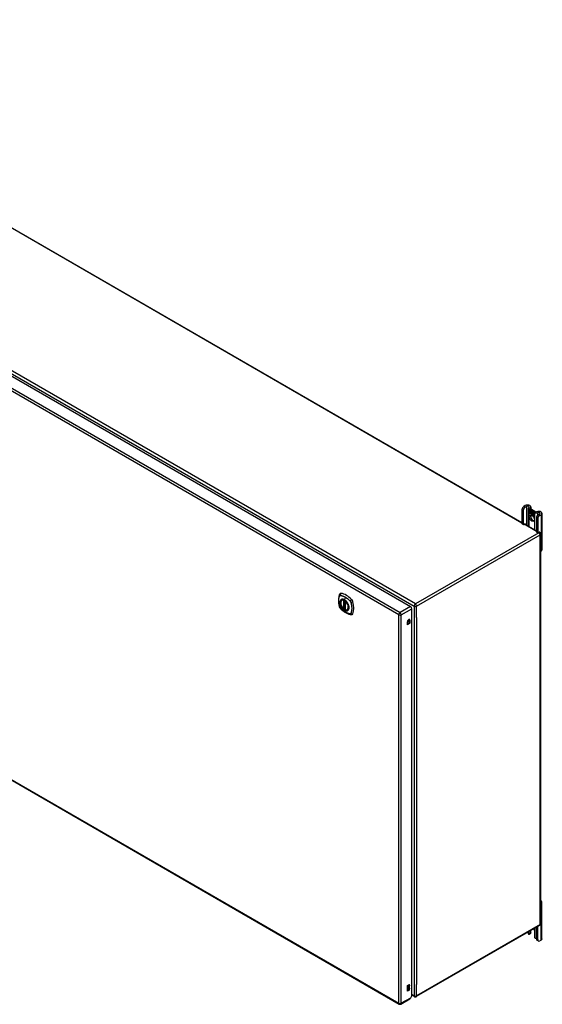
# Model space of a CAD drawing. Header units: inches. Extents: x 326.8 to 385.5, y 125.1 to 182.
# Tile 3 of 3: x 356.1 to 385.5, y 125.1 to 180.4. Entities that reach past the tile are written whole.
import ezdxf

# ---------------------------------------------------------------- set-up
doc = ezdxf.new("R2010")
doc.units = ezdxf.units.IN
doc.header["$MEASUREMENT"] = 0
doc.layers.add('Visible Edges(ANSI)', color=7, linetype='Continuous', lineweight=25)
doc.layers.add('Visible Tangent Edges(ANSI)', color=7, linetype='Continuous', lineweight=25)

msp = doc.modelspace()

# ---------------------------------------------------------------- linework, layer by layer
at = {"layer": 'Visible Edges(ANSI)'}
for p, q in [((335.455, 180.436), (384.352, 152.206)), ((327.461, 176.717), (378.093, 147.484)), ((326.821, 154.393), (377.454, 125.16)), ((384.352, 152.916), (384.352, 152.15)), ((384.426, 152.873), (384.426, 152.107)), ((384.537, 153.15), (384.462, 153.107)), ((384.536, 153.064), (384.612, 153.107)), ((384.709, 152.998), (384.709, 152)), ((384.749, 152.943), (385.061, 152.762)), ((384.752, 152.89), (384.87, 152.822)), ((384.752, 152.857), (384.752, 152.89)), ((384.752, 152.857), (384.753, 152.857)), ((384.839, 152.807), (384.752, 152.857)), ((384.752, 152.82), (384.752, 152.853)), ((384.752, 152.853), (384.839, 152.802)), ((384.752, 152.82), (384.753, 152.82)), ((384.839, 152.77), (384.752, 152.82)), ((384.752, 152.815), (384.839, 152.765)), ((384.752, 152.783), (384.752, 152.815)), ((384.752, 152.783), (384.753, 152.783)), ((384.838, 152.733), (384.752, 152.783)), ((384.753, 152.889), (384.753, 152.857)), ((384.753, 152.889), (384.753, 152.889)), ((384.87, 152.821), (384.753, 152.889)), ((384.753, 152.857), (384.839, 152.808)), ((384.753, 152.852), (384.753, 152.82)), ((384.753, 152.852), (384.753, 152.852)), ((384.839, 152.802), (384.753, 152.852)), ((384.753, 152.82), (384.839, 152.771)), ((384.753, 152.815), (384.753, 152.815)), ((384.839, 152.765), (384.753, 152.815)), ((384.753, 152.815), (384.753, 152.783)), ((384.753, 152.783), (384.839, 152.733)), ((384.816, 152.697), (384.838, 152.733)), ((384.855, 152.722), (384.816, 152.697)), ((384.818, 152.7), (384.817, 152.698)), ((384.839, 152.733), (384.818, 152.7)), ((384.818, 152.7), (384.855, 152.723)), ((384.818, 152.7), (384.82, 152.7)), ((384.82, 152.7), (384.855, 152.723)), ((384.823, 152.985), (385.136, 152.805)), ((384.838, 152.733), (384.838, 152.734)), ((384.839, 152.808), (384.839, 152.836)), ((384.839, 152.836), (384.842, 152.834)), ((384.839, 152.835), (384.839, 152.807)), ((384.839, 152.835), (384.84, 152.835)), ((384.842, 152.834), (384.839, 152.835)), ((384.839, 152.808), (384.839, 152.808)), ((384.839, 152.802), (384.839, 152.802)), ((384.839, 152.771), (384.839, 152.802)), ((384.839, 152.802), (384.839, 152.77)), ((384.839, 152.771), (384.839, 152.771)), ((384.839, 152.765), (384.839, 152.765)), ((384.839, 152.737), (384.839, 152.765)), ((384.839, 152.765), (384.839, 152.737)), ((384.839, 152.737), (384.839, 152.737)), ((384.84, 152.736), (384.839, 152.737)), ((384.839, 152.737), (384.84, 152.737)), ((384.84, 152.737), (384.853, 152.758)), ((384.853, 152.756), (384.84, 152.736)), ((384.84, 152.737), (384.841, 152.737)), ((384.841, 152.737), (384.841, 152.737)), ((384.842, 152.834), (384.873, 152.765)), ((384.842, 152.834), (384.842, 152.834)), ((384.872, 152.765), (384.842, 152.834)), ((384.853, 152.758), (384.855, 152.747)), ((384.853, 152.757), (384.853, 152.756)), ((384.853, 152.756), (384.853, 152.756)), ((384.854, 152.745), (384.853, 152.756)), ((384.873, 152.765), (384.854, 152.745)), ((384.855, 152.747), (384.872, 152.765)), ((384.855, 152.747), (384.856, 152.747)), ((384.855, 152.723), (384.857, 152.708)), ((384.855, 152.722), (384.855, 152.722)), ((384.856, 152.707), (384.855, 152.722)), ((384.873, 152.765), (384.856, 152.747)), ((384.856, 152.747), (384.856, 152.747)), ((384.884, 152.735), (384.856, 152.707)), ((384.857, 153.074), (384.857, 152.965)), ((384.857, 152.708), (384.884, 152.737)), ((384.857, 152.708), (384.858, 152.709)), ((384.857, 152.628), (384.857, 152.47)), ((384.858, 152.709), (384.884, 152.736)), ((384.858, 152.708), (384.858, 152.708)), ((384.87, 152.822), (384.886, 152.786)), ((384.87, 152.821), (384.87, 152.821)), ((384.886, 152.785), (384.87, 152.821)), ((384.872, 152.765), (384.872, 152.766)), ((384.884, 152.737), (384.89, 152.721)), ((384.884, 152.735), (384.885, 152.736)), ((384.89, 152.72), (384.884, 152.735)), ((384.886, 152.786), (384.898, 152.806)), ((384.899, 152.805), (384.886, 152.785)), ((384.886, 152.786), (384.887, 152.787)), ((384.887, 152.786), (384.887, 152.787)), ((384.89, 152.72), (384.892, 152.721)), ((384.892, 152.721), (384.892, 152.721)), ((384.892, 152.716), (384.893, 152.716)), ((384.893, 152.692), (384.925, 152.673)), ((384.893, 152.691), (384.894, 152.692)), ((384.926, 152.673), (384.893, 152.691)), ((384.894, 152.699), (384.895, 152.7)), ((384.916, 152.687), (384.894, 152.699)), ((384.895, 152.7), (384.916, 152.688)), ((384.898, 152.806), (384.957, 152.771)), ((384.898, 152.754), (384.928, 152.784)), ((384.929, 152.783), (384.898, 152.754)), ((384.898, 152.754), (384.899, 152.755)), ((384.916, 152.715), (384.898, 152.754)), ((384.898, 152.754), (384.917, 152.713)), ((384.899, 152.805), (384.899, 152.805)), ((384.957, 152.771), (384.899, 152.805)), ((384.899, 152.805), (384.899, 152.805)), ((384.899, 152.755), (384.929, 152.784)), ((384.899, 152.755), (384.899, 152.755)), ((384.899, 152.707), (384.9, 152.708)), ((384.915, 152.711), (384.915, 152.711)), ((384.916, 152.715), (384.916, 152.715)), ((384.916, 152.688), (384.917, 152.688)), ((384.917, 152.688), (384.917, 152.688)), ((384.919, 152.663), (384.92, 152.663)), ((384.919, 152.655), (384.919, 152.663)), ((384.919, 152.655), (384.92, 152.656)), ((384.92, 152.664), (384.92, 152.655)), ((384.925, 152.673), (384.926, 152.674)), ((384.925, 152.649), (384.946, 152.665)), ((384.925, 152.649), (384.926, 152.65)), ((384.939, 152.641), (384.925, 152.649)), ((384.926, 152.674), (384.926, 152.674)), ((384.947, 152.665), (384.926, 152.649)), ((384.947, 152.665), (384.926, 152.65)), ((384.926, 152.65), (384.927, 152.65)), ((384.926, 152.649), (384.939, 152.642)), ((384.928, 152.784), (384.931, 152.782)), ((384.929, 152.783), (384.929, 152.784)), ((384.931, 152.782), (384.929, 152.783)), ((384.931, 152.782), (384.931, 152.705)), ((384.931, 152.782), (384.931, 152.782)), ((384.931, 152.704), (384.931, 152.782)), ((384.931, 152.705), (384.951, 152.693)), ((384.931, 152.704), (384.931, 152.705)), ((384.951, 152.693), (384.931, 152.704)), ((384.946, 152.665), (384.934, 152.699)), ((384.934, 152.699), (384.949, 152.691)), ((384.935, 152.698), (384.947, 152.665)), ((384.935, 152.698), (384.936, 152.698)), ((384.948, 152.691), (384.935, 152.698)), ((384.939, 152.642), (384.951, 152.655)), ((384.951, 152.654), (384.939, 152.641)), ((384.939, 152.642), (384.94, 152.642)), ((384.94, 152.642), (384.951, 152.654)), ((384.94, 152.642), (384.94, 152.642)), ((384.946, 152.665), (384.947, 152.665)), ((384.948, 152.691), (384.949, 152.691)), ((384.955, 152.668), (384.948, 152.691)), ((384.949, 152.691), (384.955, 152.668)), ((384.951, 152.693), (384.957, 152.674)), ((384.951, 152.693), (384.951, 152.693)), ((384.957, 152.671), (384.951, 152.693)), ((384.951, 152.655), (384.953, 152.653)), ((384.951, 152.654), (384.952, 152.654)), ((384.953, 152.653), (384.951, 152.654)), ((384.953, 152.653), (384.96, 152.629)), ((384.953, 152.653), (384.954, 152.653)), ((384.96, 152.629), (384.953, 152.653)), ((384.955, 152.668), (384.956, 152.668)), ((384.958, 152.666), (384.955, 152.668)), ((384.955, 152.668), (384.957, 152.667)), ((384.957, 152.771), (384.957, 152.771)), ((384.957, 152.674), (384.957, 152.771)), ((384.957, 152.771), (384.957, 152.671)), ((384.957, 152.667), (384.969, 152.679)), ((384.957, 152.674), (384.957, 152.674)), ((384.957, 152.667), (384.959, 152.668)), ((384.969, 152.678), (384.958, 152.666)), ((384.959, 152.667), (384.958, 152.668)), ((384.97, 152.679), (384.959, 152.668)), ((384.96, 152.629), (384.973, 152.622)), ((384.96, 152.629), (384.96, 152.629)), ((384.974, 152.621), (384.96, 152.629)), ((384.961, 152.676), (384.961, 152.769)), ((384.961, 152.769), (384.987, 152.754)), ((384.968, 152.683), (384.961, 152.676)), ((384.961, 152.657), (384.982, 152.671)), ((384.961, 152.657), (384.963, 152.657)), ((384.973, 152.622), (384.961, 152.657)), ((384.962, 152.768), (384.962, 152.769)), ((384.962, 152.768), (384.962, 152.678)), ((384.987, 152.754), (384.962, 152.768)), ((384.962, 152.678), (384.967, 152.684)), ((384.962, 152.678), (384.963, 152.679)), ((384.962, 152.678), (384.962, 152.678)), ((384.984, 152.671), (384.962, 152.656)), ((384.962, 152.656), (384.974, 152.621)), ((384.963, 152.679), (384.968, 152.683)), ((384.963, 152.657), (384.983, 152.671)), ((384.963, 152.657), (384.963, 152.657)), ((384.967, 152.684), (384.987, 152.673)), ((384.968, 152.683), (384.968, 152.683)), ((384.987, 152.672), (384.968, 152.683)), ((384.969, 152.678), (384.97, 152.679)), ((384.969, 152.679), (384.984, 152.671)), ((384.982, 152.671), (384.969, 152.678)), ((384.973, 152.622), (384.974, 152.622)), ((384.98, 152.617), (384.989, 152.668)), ((384.98, 152.617), (384.981, 152.617)), ((384.992, 152.61), (384.98, 152.617)), ((384.989, 152.667), (384.981, 152.617)), ((384.981, 152.617), (384.991, 152.611)), ((384.982, 152.671), (384.983, 152.671)), ((384.987, 152.754), (384.987, 152.754)), ((384.987, 152.673), (384.987, 152.754)), ((384.987, 152.754), (384.987, 152.672)), ((384.987, 152.673), (384.987, 152.673)), ((384.989, 152.668), (384.999, 152.662)), ((384.989, 152.667), (384.99, 152.667)), ((384.998, 152.662), (384.989, 152.667)), ((384.991, 152.669), (384.991, 152.752)), ((384.991, 152.752), (385.017, 152.737)), ((384.991, 152.669), (384.992, 152.67)), ((385.002, 152.663), (384.991, 152.669)), ((384.991, 152.611), (384.995, 152.632)), ((384.991, 152.611), (384.992, 152.612)), ((384.992, 152.751), (384.992, 152.67)), ((384.992, 152.751), (384.992, 152.751)), ((385.017, 152.737), (384.992, 152.751)), ((384.992, 152.67), (385.002, 152.663)), ((384.995, 152.631), (384.992, 152.61)), ((384.997, 152.652), (384.998, 152.662)), ((384.997, 152.652), (384.998, 152.653)), ((385.001, 152.65), (384.997, 152.652)), ((384.998, 152.662), (384.999, 152.662)), ((384.999, 152.662), (384.998, 152.653)), ((384.998, 152.653), (385.001, 152.651)), ((385.001, 152.657), (385.002, 152.663)), ((385.002, 152.652), (385.001, 152.652)), ((385.001, 152.651), (385.002, 152.652)), ((385.002, 152.663), (385.002, 152.658)), ((385.002, 152.663), (385.002, 152.663)), ((385.002, 152.657), (385.003, 152.658)), ((385.003, 152.659), (385.003, 152.658)), ((385.003, 152.646), (385.004, 152.647)), ((385.004, 152.653), (385.005, 152.654)), ((385.01, 152.6), (385.015, 152.632)), ((385.01, 152.6), (385.011, 152.6)), ((385.022, 152.593), (385.01, 152.6)), ((385.016, 152.631), (385.011, 152.6)), ((385.011, 152.6), (385.021, 152.594)), ((385.017, 152.737), (385.017, 152.737)), ((385.017, 152.657), (385.017, 152.737)), ((385.017, 152.737), (385.017, 152.656)), ((385.017, 152.657), (385.017, 152.657)), ((385.021, 152.594), (385.025, 152.614)), ((385.025, 152.614), (385.022, 152.593)), ((385.025, 152.614), (385.025, 152.615)), ((385.028, 152.633), (385.029, 152.633)), ((385.03, 152.629), (385.032, 152.629)), ((385.032, 152.629), (385.034, 152.63)), ((385.033, 152.636), (385.034, 152.637)), ((385.04, 152.583), (385.045, 152.615)), ((385.046, 152.614), (385.04, 152.583)), ((385.051, 152.577), (385.057, 152.608)), ((385.057, 152.607), (385.051, 152.576)), ((385.347, 152.683), (385.272, 152.639)), ((385.346, 152.596), (385.421, 152.64)), ((385.476, 152.717), (385.476, 150.675)), ((384.358, 152.136), (384.432, 152.093)), ((384.448, 152.094), (384.515, 152.133)), ((384.496, 152.122), (385.161, 151.738)), ((384.537, 152.121), (384.537, 152.099)), ((385.021, 152.594), (385.022, 152.594)), ((385.04, 152.583), (385.051, 152.577)), ((385.04, 152.583), (385.04, 152.583)), ((385.051, 152.576), (385.04, 152.583)), ((385.051, 152.577), (385.052, 152.577)), ((385.161, 152.448), (385.161, 151.682)), ((385.236, 152.405), (385.236, 151.64)), ((385.168, 151.668), (385.242, 151.625)), ((385.257, 151.627), (385.325, 151.666)), ((385.306, 151.655), (385.345, 151.632)), ((385.347, 151.653), (385.347, 151.631)), ((385.394, 151.547), (385.394, 129.663)), ((385.394, 150.583), (385.421, 150.599)), ((374.233, 147.843), (374.243, 147.849)), ((374.427, 147.782), (374.427, 147.304)), ((374.359, 147.36), (374.345, 147.352)), ((374.373, 147.357), (374.371, 147.359)), ((374.427, 147.38), (374.387, 147.357)), ((374.546, 147.301), (374.556, 147.307)), ((378.163, 125.642), (378.163, 147.363)), ((377.915, 146.461), (377.915, 146.628)), ((377.915, 146.517), (378.01, 146.572)), ((378.058, 146.544), (377.915, 146.461)), ((378.01, 146.572), (378.01, 146.738)), ((378.058, 146.544), (378.01, 146.572)), ((378.058, 146.71), (378.058, 146.544)), ((385.421, 130.799), (385.394, 130.783)), ((385.476, 128.834), (385.476, 130.875)), ((385.345, 129.577), (378.414, 125.576)), ((385.161, 128.821), (385.161, 129.471)), ((385.236, 128.778), (385.236, 129.514)), ((384.709, 129.21), (384.709, 129.116)), ((384.823, 129.118), (384.749, 129.075)), ((384.761, 129.103), (384.761, 129.24)), ((384.836, 129.283), (384.836, 129.146)), ((384.857, 129.191), (384.857, 129.296)), ((385.049, 129.295), (385.049, 128.937)), ((385.268, 128.706), (385.194, 128.749)), ((385.421, 128.757), (385.346, 128.714)), ((377.919, 126.202), (377.987, 126.241)), ((377.919, 125.876), (377.919, 126.202)), ((377.939, 126.097), (377.939, 126.114)), ((377.987, 126.086), (377.939, 126.114)), ((377.987, 126.07), (377.939, 126.097)), ((377.987, 126.086), (377.987, 126.07)), ((377.919, 125.931), (377.939, 125.942)), ((377.987, 125.915), (377.919, 125.876)), ((378.163, 125.642), (378.081, 125.499)), ((378.315, 125.576), (378.163, 125.663)), ((377.553, 125.16), (378.048, 125.446))]:
    msp.add_line(p, q, dxfattribs=at)
at = {"layer": 'Visible Edges(ANSI)', "flags": 128}
for points in [[(374.137, 148.209), (374.124, 148.195), (374.113, 148.181), (374.105, 148.167), (374.099, 148.153)], [(374.099, 148.153), (374.091, 148.131), (374.085, 148.112), (374.079, 148.093), (374.075, 148.075), (374.07, 148.056), (374.066, 148.036), (374.059, 147.996), (374.053, 147.956), (374.049, 147.914), (374.047, 147.872), (374.046, 147.829), (374.047, 147.785), (374.049, 147.741), (374.053, 147.697), (374.058, 147.652), (374.065, 147.607), (374.074, 147.561), (374.084, 147.516), (374.089, 147.493), (374.092, 147.481), (374.096, 147.467)], [(374.331, 147.353), (374.317, 147.366), (374.303, 147.379), (374.29, 147.393), (374.277, 147.408), (374.265, 147.424), (374.253, 147.44), (374.242, 147.457), (374.231, 147.475), (374.221, 147.492), (374.212, 147.51), (374.203, 147.529), (374.195, 147.547), (374.188, 147.566), (374.182, 147.584), (374.177, 147.603), (374.172, 147.622), (374.169, 147.64), (374.166, 147.658), (374.165, 147.676), (374.164, 147.693), (374.165, 147.71), (374.166, 147.726), (374.168, 147.741), (374.172, 147.756), (374.176, 147.77), (374.181, 147.784), (374.187, 147.796), (374.195, 147.808), (374.203, 147.818), (374.212, 147.828), (374.222, 147.836), (374.233, 147.843)], [(374.485, 147.763), (374.504, 147.741), (374.522, 147.717), (374.538, 147.693), (374.554, 147.667), (374.568, 147.641), (374.581, 147.614), (374.593, 147.587), (374.603, 147.56)], [(374.096, 147.467), (374.1, 147.453), (374.105, 147.44), (374.111, 147.428), (374.118, 147.415), (374.125, 147.404), (374.133, 147.392), (374.142, 147.381), (374.151, 147.371)], [(374.151, 147.371), (374.161, 147.361), (374.17, 147.352), (374.188, 147.335), (374.222, 147.305), (374.257, 147.274), (374.293, 147.246), (374.329, 147.219), (374.366, 147.193), (374.403, 147.169), (374.44, 147.147), (374.478, 147.126), (374.516, 147.107), (374.554, 147.089), (374.592, 147.074), (374.63, 147.06), (374.668, 147.049), (374.706, 147.039), (374.725, 147.035), (374.736, 147.033), (374.747, 147.031)], [(374.371, 147.359), (374.369, 147.361), (374.365, 147.361), (374.362, 147.361), (374.359, 147.36)], [(374.546, 147.301), (374.534, 147.295), (374.521, 147.291), (374.508, 147.287), (374.494, 147.286), (374.48, 147.285), (374.466, 147.287), (374.451, 147.289), (374.436, 147.293)], [(374.747, 147.031), (374.762, 147.029), (374.779, 147.029), (374.796, 147.031), (374.814, 147.035)], [(384.749, 129.075), (384.748, 129.074), (384.747, 129.074), (384.745, 129.073), (384.744, 129.073), (384.743, 129.073), (384.742, 129.073), (384.741, 129.072), (384.74, 129.072), (384.739, 129.072), (384.738, 129.072), (384.736, 129.073), (384.735, 129.073), (384.734, 129.073), (384.733, 129.073), (384.732, 129.074), (384.731, 129.074), (384.73, 129.075), (384.729, 129.076), (384.728, 129.076), (384.727, 129.077), (384.726, 129.078), (384.725, 129.079), (384.724, 129.08), (384.723, 129.081)], [(384.844, 129.151), (384.844, 129.15), (384.843, 129.15), (384.843, 129.149), (384.843, 129.149), (384.842, 129.149), (384.842, 129.148), (384.842, 129.148), (384.841, 129.147), (384.841, 129.147), (384.841, 129.146), (384.84, 129.146), (384.84, 129.146), (384.84, 129.145), (384.839, 129.145), (384.839, 129.144), (384.838, 129.144), (384.838, 129.144), (384.838, 129.143), (384.837, 129.143), (384.837, 129.142), (384.837, 129.142), (384.836, 129.141), (384.836, 129.141), (384.835, 129.141)], [(385.098, 128.865), (385.096, 128.865), (385.094, 128.866), (385.092, 128.866), (385.09, 128.867), (385.089, 128.868), (385.087, 128.869), (385.085, 128.87), (385.083, 128.871), (385.082, 128.872), (385.08, 128.873), (385.079, 128.874), (385.077, 128.875), (385.075, 128.877), (385.074, 128.878), (385.072, 128.88), (385.071, 128.881), (385.07, 128.883), (385.068, 128.884), (385.067, 128.886), (385.066, 128.887), (385.065, 128.889), (385.064, 128.891), (385.062, 128.892), (385.061, 128.894)]]:
    msp.add_lwpolyline(points, dxfattribs=at)
at = {"layer": 'Visible Edges(ANSI)'}
for centre, radius, start, end in [((385.295, 151.547), 0.099, 0, 60), ((374.439, 147.782), 0.0118, 137.3656, 180), ((374.339, 147.362), 0.0118, 229.389, 300), ((374.381, 147.367), 0.0118, 232.1717, 300), ((374.439, 147.304), 0.0118, 180, 253.4446), ((385.295, 129.663), 0.099, 300, 0), ((378.364, 125.661), 0.099, 240, 300), ((377.503, 125.246), 0.099, 240, 300)]:
    msp.add_arc(centre, radius, start, end, dxfattribs=at)
for centre, major_axis, start_param, end_param in [((384.67, 153.074), (0.188, 0), 5.640144, 8.63938), ((384.462, 152.979), (-0.078, -0.135), 3.926991, 5.497787), ((384.536, 152.937), (0.078, 0.135), 0.785398, 2.356194), ((384.67, 153.074), (0.0825, 0), 5.640144, 8.63938), ((384.845, 152.998), (-0.136, 0), 5.640144, 7.068583), ((384.845, 152.998), (-0.031, 0), 5.640144, 7.068583), ((384.979, 152.487), (-0.101, 0.176), 0.374433, 2.76716), ((384.916, 152.673), (-0.0249, 0.0431), 6.268672, 7.008625), ((384.899, 152.685), (0.012, -0.0207), 3.867033, 5.35049), ((384.899, 152.685), (-0.0123, 0.0214), 0.72544, 2.208898), ((384.916, 152.673), (-0.0245, 0.0424), 6.268672, 7.008625), ((384.918, 152.674), (-0.0249, 0.0431), 0.028947, 0.295885), ((384.91, 152.684), (-0.021, 0.0364), 5.317289, 6.229324), ((384.91, 152.684), (-0.0206, 0.0357), 5.272274, 6.251395), ((384.912, 152.685), (-0.0206, 0.0357), 6.047724, 6.251395), ((384.91, 152.684), (-0.0187, 0.0323), 5.330385, 6.268672), ((384.91, 152.684), (-0.0183, 0.0317), 5.329545, 6.268672), ((384.902, 152.684), (-0.0064, 0.011), 0.453624, 1.914249), ((384.902, 152.684), (0.006, -0.0104), 3.639467, 5.055842), ((384.918, 152.674), (-0.0245, 0.0424), 6.268672, 6.283185), ((384.912, 152.685), (-0.0183, 0.0317), 6.051884, 6.268672), ((384.91, 152.689), (-0.0109, 0.0188), 5.836026, 6.985262), ((384.91, 152.689), (-0.0105, 0.0182), 5.836026, 6.946368), ((384.904, 152.723), (0.0376, -0.0651), 5.35049, 5.792995), ((384.904, 152.723), (-0.0379, 0.0657), 2.208898, 2.658734), ((384.911, 152.69), (-0.0109, 0.0188), 0.065067, 0.331662), ((384.91, 152.699), (-0.0196, 0.0339), 1.914249, 2.72139), ((384.91, 152.699), (0.0192, -0.0332), 5.055842, 5.891549), ((384.911, 152.69), (-0.0105, 0.0182), 6.079217, 6.283185), ((384.908, 152.696), (0.0072, -0.0125), 1.678399, 2.694434), ((384.908, 152.696), (-0.0068, 0.0119), 4.819991, 5.836026), ((384.909, 152.696), (0.006, -0.0103), 0.287189, 1.678399), ((384.909, 152.696), (0.0063, -0.011), 0.251695, 1.678399), ((384.914, 152.697), (0.0095, -0.0165), 1.201563, 2.270327), ((384.914, 152.697), (-0.0091, 0.0158), 4.343155, 5.413588), ((384.903, 152.697), (0.0172, -0.0299), 0.38335, 1.201563), ((384.903, 152.697), (0.0176, -0.0305), 0.369234, 1.201563), ((385.036, 152.6), (-0.0294, 0.051), 0.219898, 0.610865), ((385.036, 152.6), (-0.0291, 0.0503), 0.219898, 0.610865), ((385.017, 152.631), (-0.015, 0.026), 5.47676, 6.310847), ((385.018, 152.628), (-0.0146, 0.0253), 5.48867, 6.513784), ((385.018, 152.628), (-0.015, 0.026), 5.48867, 6.499805), ((385.011, 152.633), (-0.0083, 0.0143), 5.603031, 6.503084), ((385.011, 152.633), (-0.0079, 0.0136), 5.603031, 6.503084), ((385.037, 152.6), (-0.0294, 0.051), 0.219898, 0.291612), ((385.017, 152.631), (-0.0154, 0.0266), 5.501665, 6.243634), ((385.02, 152.629), (-0.015, 0.026), 0.047158, 0.216619), ((385.012, 152.634), (-0.0083, 0.0143), 0.085815, 0.219898), ((385.018, 152.632), (-0.015, 0.026), 6.059998, 6.283185), ((385.012, 152.634), (-0.0079, 0.0136), 6.100483, 6.283185), ((385.02, 152.629), (-0.0146, 0.0253), 6.06115, 6.283185), ((385.01, 152.64), (0.00412, -0.00714), 1.196548, 2.461438), ((385.01, 152.64), (-0.00375, 0.0065), 4.33814, 5.603031), ((385.005, 152.64), (-0.0077, 0.0133), 3.752458, 4.33814), ((385.005, 152.64), (0.0081, -0.014), 0.610865, 1.196548), ((385.019, 152.642), (-0.006, 0.0103), 4.223571, 5.48867), ((385.019, 152.642), (0.0063, -0.011), 1.081978, 2.347078), ((385.066, 152.583), (-0.0294, 0.051), 0.236534, 0.625184), ((385.066, 152.583), (-0.0291, 0.0503), 0.236639, 0.625276), ((385.003, 152.645), (-0.0176, 0.0305), 3.88819, 4.223571), ((385.003, 152.645), (0.018, -0.0312), 0.848525, 1.081978), ((385.048, 152.61), (-0.015, 0.0259), 5.492181, 6.733718), ((385.048, 152.61), (-0.0153, 0.0266), 5.492181, 6.613939), ((385.004, 152.646), (-0.0176, 0.0305), 3.959823, 3.971212), ((385.049, 152.611), (-0.0153, 0.0266), 0.046088, 0.313087), ((385.04, 152.616), (-0.0082, 0.0143), 5.604299, 6.503622), ((385.04, 152.616), (-0.0079, 0.0136), 5.604299, 6.503242), ((385.067, 152.584), (-0.0294, 0.051), 0.236534, 0.291612), ((385.042, 152.616), (-0.0083, 0.0143), 0.085815, 0.220437), ((385.049, 152.611), (-0.015, 0.0259), 6.060079, 6.283185), ((385.042, 152.616), (-0.0079, 0.0136), 6.100483, 6.283185), ((385.04, 152.623), (0.00412, -0.00714), 1.196401, 2.462706), ((385.04, 152.623), (-0.00375, 0.0065), 4.337994, 5.604299), ((385.034, 152.623), (-0.0077, 0.0133), 3.752322, 4.337994), ((385.034, 152.623), (0.0081, -0.014), 0.610998, 1.196401), ((385.048, 152.625), (-0.0062, 0.0107), 4.249437, 5.492181), ((385.048, 152.625), (0.0066, -0.0114), 1.107844, 2.350588), ((385.032, 152.628), (-0.0176, 0.0305), 3.735005, 4.249437), ((385.032, 152.628), (0.018, -0.0312), 0.593412, 1.107844), ((385.158, 152.817), (-0.136, 0), 0.785398, 2.213838), ((385.158, 152.817), (0.031, 0), 3.926991, 5.35543), ((385.272, 152.512), (-0.078, -0.135), 3.926991, 5.497787), ((385.289, 152.717), (0.187, 0), 5.497787, 8.497023), ((385.289, 152.717), (0.0825, 0), 5.497787, 8.497023), ((384.374, 152.163), (-0.0155, -0.0268), 5.497787, 6.283185), ((384.448, 152.12), (-0.0155, -0.0268), 5.497787, 7.068583), ((384.515, 152.108), (0.0155, 0.0268), 5.497787, 7.068583), ((385.346, 152.469), (0.078, 0.135), 0.785398, 2.356194), ((385.183, 151.695), (-0.0155, -0.0268), 5.497787, 6.283185), ((385.257, 151.652), (-0.0155, -0.0268), 5.497787, 7.068583), ((385.325, 151.641), (0.0155, 0.0268), 5.497787, 7.068583), ((385.289, 150.675), (0.187, 0), 5.497787, 6.283185), ((374.236, 148.063), (-0.089, 0.153), 5.825423, 6.408181), ((374.487, 147.066), (-0.64, 1.108), 5.170151, 5.825423), ((374.382, 147.568), (0.157, -0.273), 2.363977, 7.060801), ((374.738, 147.773), (0.089, -0.153), 1.113034, 2.028558), ((373.999, 147.91), (-0.64, 1.108), 3.599355, 4.254627), ((374.738, 147.194), (0.089, -0.153), 6.158189, 6.740947), ((378.093, 147.403), (-0.0495, 0.0857), 3.926991, 5.497787), ((377.987, 146.669), (0.0508, 0.0879), 5.497787, 8.63938), ((377.939, 146.697), (0.0507, 0.0879), 5.497787, 5.789668), ((385.289, 130.875), (0.187, 0), 5.497787, 7.25497), ((384.905, 129.378), (0.101, -0.176), 0.785398, 1.335218), ((384.845, 129.116), (-0.136, 0), 0, 0.457575), ((384.718, 129.129), (0.031, -0.0537), 6.282025, 7.068583), ((384.792, 129.171), (0.031, -0.0537), 0, 0.785398), ((384.67, 129.191), (0.188, 0), 5.900503, 6.283185), ((385.092, 128.912), (-0.031, 0.0537), 0.785398, 1.571956), ((385.158, 128.935), (0.136, 0), 4.254814, 4.739895), ((385.289, 128.834), (0.188, 0), 5.497787, 6.283185), ((385.272, 128.884), (-0.078, -0.135), 5.497787, 6.283185), ((385.346, 128.841), (-0.078, -0.135), 5.497787, 7.068583), ((377.939, 126.191), (0.0475, 0.0823), 3.926991, 5.752483), ((377.939, 126.02), (0.0475, 0.0823), 3.926991, 5.752483), ((377.987, 126.164), (0.0475, 0.0823), 3.926991, 7.068583), ((377.987, 125.992), (0.0475, 0.0823), 3.926991, 7.068583), ((377.999, 125.532), (0.0495, -0.0857), 0, 0.612826), ((378.011, 125.539), (-0.07, -0.121), 1.398224, 1.570796)]:
    msp.add_ellipse(centre, major_axis=major_axis, ratio=0.57735, start_param=start_param, end_param=end_param, dxfattribs=at)
for centre, major_axis in [((384.905, 152.444), (-0.102, 0.176)), ((374.378, 147.566), (-0.16, 0.277))]:
    msp.add_ellipse(centre, major_axis=major_axis, ratio=0.57735, dxfattribs=at)
at = {"layer": 'Visible Tangent Edges(ANSI)'}
for p, q in [((384.352, 152.172), (335.426, 180.42)), ((378.364, 147.626), (327.593, 176.939)), ((326.871, 176.376), (377.503, 147.143)), ((327.523, 176.818), (378.294, 147.505)), ((377.433, 147.022), (326.801, 176.255)), ((326.801, 154.438), (377.433, 125.205)), ((384.352, 152.916), (384.426, 152.873)), ((384.536, 153.064), (384.462, 153.107)), ((384.612, 153.107), (384.612, 152.056)), ((384.749, 151.977), (384.749, 152.943)), ((384.82, 152.987), (384.82, 153.009)), ((384.881, 152.696), (384.882, 152.696)), ((384.892, 152.716), (384.894, 152.717)), ((384.896, 152.666), (384.897, 152.667)), ((384.898, 152.677), (384.898, 152.677)), ((384.905, 152.708), (384.905, 152.709)), ((384.914, 152.701), (384.914, 152.701)), ((384.925, 152.696), (384.926, 152.696)), ((384.995, 152.632), (384.995, 152.632)), ((385.001, 152.646), (385.002, 152.647)), ((385.009, 152.646), (385.01, 152.647)), ((385.015, 152.64), (385.015, 152.64)), ((385.015, 152.632), (385.016, 152.632)), ((385.019, 152.652), (385.019, 152.652)), ((385.027, 152.64), (385.027, 152.64)), ((385.039, 152.629), (385.04, 152.629)), ((385.044, 152.622), (385.045, 152.623)), ((385.045, 152.615), (385.046, 152.615)), ((385.048, 152.635), (385.048, 152.635)), ((385.056, 152.623), (385.056, 152.623)), ((385.057, 152.608), (385.058, 152.608)), ((385.061, 152.762), (385.061, 151.796)), ((385.239, 152.615), (385.239, 152.755)), ((385.346, 152.596), (385.272, 152.639)), ((385.421, 152.64), (385.421, 150.599)), ((384.426, 152.107), (384.352, 152.15)), ((385.161, 151.705), (384.467, 152.106)), ((384.515, 152.133), (384.537, 152.121)), ((385.161, 152.448), (385.236, 152.405)), ((385.295, 151.628), (378.364, 147.626)), ((378.434, 147.505), (385.365, 151.506)), ((385.236, 151.64), (385.161, 151.682)), ((385.295, 151.628), (385.277, 151.638)), ((385.325, 151.666), (385.347, 151.653)), ((385.365, 129.623), (385.365, 151.506)), ((374.33, 147.835), (374.33, 147.357)), ((374.347, 147.835), (374.354, 147.839)), ((374.347, 147.357), (374.347, 147.835)), ((374.358, 147.837), (374.358, 147.364)), ((374.374, 147.365), (374.374, 147.83)), ((374.421, 148.013), (374.377, 147.857)), ((374.389, 147.362), (374.389, 147.821)), ((374.431, 147.299), (374.431, 147.777)), ((374.358, 147.364), (374.347, 147.357)), ((374.427, 147.384), (374.389, 147.362)), ((378.093, 147.484), (377.503, 147.143)), ((377.573, 147.022), (378.163, 147.363)), ((378.294, 147.505), (378.294, 125.621)), ((378.434, 146.872), (378.434, 147.505)), ((377.433, 125.205), (377.433, 147.022)), ((377.573, 125.205), (377.573, 147.022)), ((378.058, 146.71), (378.01, 146.738)), ((378.434, 146.872), (378.434, 126.254)), ((385.421, 128.757), (385.421, 130.799)), ((385.365, 129.623), (378.434, 125.621)), ((385.061, 129.414), (385.061, 128.894)), ((384.749, 129.075), (384.749, 129.233)), ((384.836, 129.146), (384.761, 129.103)), ((385.236, 128.778), (385.161, 128.821)), ((378.434, 125.621), (378.434, 126.254)), ((377.987, 125.915), (377.939, 125.942)), ((378.294, 125.621), (378.163, 125.696)), ((378.081, 125.499), (377.573, 125.205))]:
    msp.add_line(p, q, dxfattribs=at)
at = {"layer": 'Visible Tangent Edges(ANSI)', "flags": 128}
for points in [[(374.109, 147.452), (374.1, 147.486), (374.092, 147.515), (374.085, 147.545), (374.079, 147.574), (374.074, 147.604), (374.069, 147.633), (374.065, 147.662), (374.062, 147.69), (374.059, 147.719), (374.058, 147.747), (374.056, 147.774), (374.056, 147.802), (374.056, 147.828), (374.058, 147.855), (374.059, 147.88), (374.062, 147.905), (374.065, 147.93), (374.069, 147.954), (374.074, 147.978), (374.079, 148), (374.085, 148.023), (374.092, 148.044), (374.1, 148.065), (374.109, 148.087)], [(374.109, 148.087), (374.11, 148.088), (374.11, 148.089), (374.111, 148.09), (374.111, 148.09), (374.112, 148.091), (374.112, 148.092), (374.113, 148.093), (374.113, 148.094), (374.114, 148.094), (374.115, 148.095), (374.115, 148.096), (374.116, 148.096), (374.116, 148.097), (374.117, 148.098), (374.118, 148.098), (374.118, 148.099), (374.119, 148.1), (374.12, 148.1), (374.121, 148.101), (374.121, 148.101), (374.122, 148.102), (374.123, 148.102), (374.123, 148.103), (374.124, 148.103)], [(374.124, 148.103), (374.125, 148.104), (374.126, 148.104), (374.127, 148.104), (374.127, 148.105), (374.128, 148.105), (374.129, 148.105), (374.13, 148.106), (374.131, 148.106), (374.132, 148.106), (374.132, 148.107), (374.133, 148.107), (374.134, 148.107), (374.135, 148.107), (374.136, 148.107), (374.137, 148.108), (374.138, 148.108), (374.139, 148.108), (374.14, 148.108), (374.141, 148.108), (374.142, 148.108), (374.143, 148.108), (374.143, 148.108), (374.144, 148.108), (374.145, 148.108)], [(374.183, 147.863), (374.174, 147.855), (374.166, 147.846), (374.158, 147.836), (374.151, 147.825), (374.145, 147.814), (374.14, 147.801), (374.135, 147.788), (374.132, 147.774), (374.129, 147.759), (374.127, 147.744), (374.125, 147.728), (374.125, 147.711), (374.125, 147.694), (374.127, 147.676), (374.129, 147.659), (374.132, 147.64), (374.136, 147.622), (374.14, 147.603), (374.145, 147.585), (374.151, 147.566), (374.158, 147.547), (374.166, 147.528), (374.174, 147.51), (374.183, 147.492)], [(374.603, 147.56), (374.62, 147.491), (374.627, 147.426), (374.622, 147.368), (374.606, 147.318), (374.579, 147.28), (374.543, 147.255), (374.5, 147.244), (374.451, 147.249), (374.398, 147.267), (374.345, 147.3), (374.293, 147.344), (374.245, 147.399), (374.203, 147.462), (374.169, 147.529), (374.145, 147.598), (374.132, 147.665), (374.129, 147.728), (374.139, 147.784), (374.159, 147.829), (374.189, 147.863), (374.228, 147.882), (374.274, 147.887), (374.325, 147.877), (374.378, 147.853)], [(374.145, 148.108), (374.158, 148.107), (374.169, 148.106), (374.18, 148.104), (374.191, 148.102), (374.202, 148.099), (374.214, 148.097), (374.225, 148.094), (374.236, 148.091), (374.247, 148.088), (374.259, 148.084), (374.27, 148.081), (374.282, 148.077), (374.293, 148.073), (374.305, 148.068), (374.316, 148.064), (374.328, 148.059), (374.34, 148.054), (374.351, 148.049), (374.363, 148.043), (374.375, 148.038), (374.386, 148.032), (374.398, 148.026), (374.41, 148.019), (374.421, 148.013)], [(374.216, 147.882), (374.215, 147.882), (374.213, 147.881), (374.212, 147.881), (374.21, 147.88), (374.209, 147.879), (374.207, 147.879), (374.206, 147.878), (374.204, 147.877), (374.203, 147.876), (374.202, 147.876), (374.2, 147.875), (374.199, 147.874), (374.197, 147.873), (374.196, 147.872), (374.195, 147.872), (374.193, 147.871), (374.192, 147.87), (374.191, 147.869), (374.189, 147.868), (374.188, 147.867), (374.187, 147.866), (374.185, 147.865), (374.184, 147.864), (374.183, 147.863)], [(374.377, 147.857), (374.37, 147.861), (374.363, 147.865), (374.356, 147.868), (374.348, 147.872), (374.341, 147.875), (374.334, 147.878), (374.327, 147.88), (374.32, 147.882), (374.313, 147.884), (374.306, 147.886), (374.299, 147.888), (374.292, 147.889), (374.285, 147.89), (374.278, 147.89), (374.272, 147.891), (374.265, 147.891), (374.258, 147.891), (374.252, 147.89), (374.246, 147.89), (374.24, 147.889), (374.234, 147.888), (374.228, 147.886), (374.222, 147.884), (374.216, 147.882)], [(374.538, 147.697), (374.532, 147.705), (374.527, 147.714), (374.521, 147.722), (374.515, 147.73), (374.509, 147.738), (374.502, 147.746), (374.496, 147.754), (374.489, 147.761), (374.483, 147.769), (374.476, 147.776), (374.47, 147.783), (374.463, 147.79), (374.456, 147.797), (374.449, 147.803), (374.442, 147.81), (374.435, 147.816), (374.428, 147.822), (374.421, 147.827), (374.414, 147.833), (374.406, 147.838), (374.399, 147.843), (374.392, 147.848), (374.385, 147.853), (374.377, 147.857)], [(374.378, 147.853), (374.382, 147.851), (374.387, 147.848), (374.392, 147.845), (374.396, 147.842), (374.401, 147.839), (374.405, 147.836), (374.41, 147.832), (374.415, 147.829), (374.419, 147.825), (374.424, 147.822), (374.428, 147.818), (374.433, 147.814), (374.437, 147.811), (374.442, 147.807), (374.446, 147.803), (374.451, 147.799), (374.455, 147.794), (374.46, 147.79), (374.464, 147.786), (374.468, 147.781), (374.472, 147.777), (374.477, 147.773), (374.481, 147.768), (374.485, 147.763)], [(374.421, 148.013), (374.433, 148.006), (374.445, 147.999), (374.456, 147.991), (374.468, 147.984), (374.48, 147.976), (374.491, 147.968), (374.503, 147.96), (374.514, 147.952), (374.526, 147.943), (374.537, 147.934), (374.549, 147.925), (374.56, 147.916), (374.571, 147.907), (374.583, 147.897), (374.594, 147.888), (374.605, 147.878), (374.616, 147.868), (374.627, 147.858), (374.638, 147.848), (374.65, 147.837), (374.66, 147.826), (374.671, 147.816), (374.682, 147.805), (374.695, 147.791)], [(374.571, 147.639), (374.57, 147.641), (374.569, 147.644), (374.568, 147.646), (374.566, 147.649), (374.565, 147.651), (374.564, 147.654), (374.562, 147.656), (374.561, 147.659), (374.56, 147.661), (374.558, 147.663), (374.557, 147.666), (374.555, 147.668), (374.554, 147.671), (374.553, 147.673), (374.551, 147.675), (374.55, 147.678), (374.548, 147.68), (374.547, 147.683), (374.545, 147.685), (374.544, 147.687), (374.543, 147.69), (374.541, 147.692), (374.54, 147.694), (374.538, 147.697)], [(374.571, 147.267), (374.58, 147.275), (374.589, 147.284), (374.596, 147.294), (374.603, 147.305), (374.609, 147.317), (374.615, 147.33), (374.619, 147.343), (374.623, 147.357), (374.626, 147.372), (374.628, 147.387), (374.629, 147.403), (374.63, 147.42), (374.629, 147.437), (374.628, 147.454), (374.626, 147.472), (374.623, 147.49), (374.619, 147.509), (374.615, 147.527), (374.609, 147.546), (374.603, 147.565), (374.596, 147.584), (374.589, 147.602), (374.58, 147.621), (374.571, 147.639)], [(374.695, 147.791), (374.697, 147.789), (374.699, 147.786), (374.701, 147.784), (374.703, 147.782), (374.705, 147.779), (374.706, 147.777), (374.708, 147.774), (374.71, 147.772), (374.712, 147.769), (374.713, 147.767), (374.715, 147.764), (374.716, 147.761), (374.718, 147.759), (374.719, 147.756), (374.721, 147.753), (374.722, 147.75), (374.724, 147.748), (374.725, 147.745), (374.726, 147.742), (374.727, 147.739), (374.728, 147.736), (374.729, 147.734), (374.73, 147.731), (374.731, 147.728)], [(374.731, 147.728), (374.741, 147.695), (374.749, 147.665), (374.756, 147.636), (374.762, 147.606), (374.768, 147.577), (374.772, 147.548), (374.777, 147.519), (374.78, 147.491), (374.783, 147.462), (374.785, 147.435), (374.786, 147.407), (374.787, 147.38), (374.786, 147.353), (374.785, 147.327), (374.783, 147.301), (374.78, 147.276), (374.777, 147.251), (374.772, 147.227), (374.767, 147.203), (374.762, 147.18), (374.756, 147.158), (374.749, 147.136), (374.741, 147.115), (374.731, 147.093)], [(374.145, 147.39), (374.143, 147.392), (374.142, 147.394), (374.14, 147.397), (374.138, 147.399), (374.136, 147.401), (374.134, 147.404), (374.132, 147.406), (374.131, 147.409), (374.129, 147.411), (374.127, 147.414), (374.126, 147.417), (374.124, 147.419), (374.123, 147.422), (374.121, 147.425), (374.12, 147.427), (374.118, 147.43), (374.117, 147.433), (374.116, 147.436), (374.115, 147.438), (374.113, 147.441), (374.112, 147.444), (374.111, 147.447), (374.11, 147.45), (374.109, 147.452)], [(374.695, 147.072), (374.671, 147.075), (374.65, 147.079), (374.627, 147.084), (374.605, 147.09), (374.583, 147.097), (374.56, 147.104), (374.537, 147.113), (374.514, 147.122), (374.491, 147.133), (374.468, 147.144), (374.445, 147.156), (374.421, 147.169), (374.398, 147.183), (374.375, 147.198), (374.351, 147.213), (374.328, 147.23), (374.305, 147.247), (374.282, 147.265), (374.259, 147.283), (374.236, 147.303), (374.214, 147.323), (374.191, 147.344), (374.169, 147.365), (374.145, 147.39)], [(374.183, 147.492), (374.184, 147.489), (374.185, 147.487), (374.187, 147.484), (374.188, 147.482), (374.189, 147.479), (374.191, 147.477), (374.192, 147.474), (374.193, 147.472), (374.195, 147.47), (374.196, 147.467), (374.197, 147.465), (374.199, 147.462), (374.2, 147.46), (374.202, 147.458), (374.203, 147.455), (374.204, 147.453), (374.206, 147.45), (374.207, 147.448), (374.209, 147.446), (374.21, 147.443), (374.212, 147.441), (374.213, 147.439), (374.215, 147.436), (374.216, 147.434)], [(374.216, 147.434), (374.228, 147.417), (374.24, 147.401), (374.252, 147.385), (374.265, 147.369), (374.278, 147.355), (374.292, 147.341), (374.306, 147.327), (374.32, 147.315), (374.334, 147.303), (374.348, 147.293), (374.363, 147.283), (374.378, 147.274), (374.392, 147.266), (374.407, 147.259), (374.421, 147.253), (374.435, 147.248), (374.449, 147.245), (374.463, 147.242), (374.477, 147.24), (374.49, 147.24), (374.503, 147.24), (374.515, 147.242), (374.527, 147.244), (374.538, 147.248)], [(374.358, 147.364), (374.358, 147.364), (374.358, 147.364), (374.358, 147.364), (374.358, 147.364), (374.358, 147.364), (374.358, 147.363), (374.358, 147.363), (374.358, 147.363), (374.358, 147.363), (374.358, 147.363), (374.358, 147.363), (374.358, 147.363), (374.358, 147.363), (374.358, 147.363), (374.358, 147.363), (374.358, 147.363), (374.358, 147.363), (374.358, 147.363), (374.358, 147.363), (374.358, 147.363), (374.358, 147.362), (374.358, 147.362), (374.358, 147.362), (374.358, 147.362)], [(374.358, 147.362), (374.358, 147.362), (374.358, 147.362), (374.358, 147.362), (374.358, 147.361), (374.358, 147.361), (374.358, 147.361), (374.358, 147.361), (374.358, 147.361), (374.358, 147.361), (374.358, 147.361), (374.358, 147.36), (374.358, 147.36), (374.358, 147.36), (374.358, 147.36), (374.358, 147.36), (374.358, 147.36), (374.358, 147.36), (374.358, 147.36), (374.358, 147.36), (374.358, 147.36), (374.358, 147.36), (374.358, 147.36), (374.358, 147.36), (374.358, 147.36)], [(374.358, 147.36), (374.358, 147.36), (374.358, 147.36), (374.358, 147.36), (374.358, 147.36), (374.358, 147.36), (374.358, 147.36), (374.358, 147.36), (374.358, 147.36), (374.358, 147.36), (374.358, 147.36), (374.358, 147.36), (374.358, 147.36), (374.358, 147.36), (374.358, 147.36), (374.358, 147.36), (374.358, 147.36), (374.358, 147.36), (374.358, 147.36), (374.359, 147.36), (374.359, 147.36), (374.359, 147.36), (374.359, 147.36), (374.359, 147.36), (374.359, 147.36)], [(374.371, 147.359), (374.371, 147.359), (374.372, 147.359), (374.372, 147.359), (374.372, 147.359), (374.372, 147.359), (374.372, 147.359), (374.372, 147.359), (374.372, 147.359), (374.372, 147.359), (374.372, 147.359), (374.372, 147.359), (374.372, 147.359), (374.372, 147.359), (374.372, 147.359), (374.372, 147.358), (374.372, 147.358), (374.372, 147.358), (374.372, 147.358), (374.372, 147.358), (374.372, 147.358), (374.373, 147.358), (374.373, 147.358), (374.373, 147.358), (374.373, 147.358)], [(374.373, 147.358), (374.373, 147.358), (374.373, 147.358), (374.373, 147.358), (374.373, 147.359), (374.373, 147.359), (374.373, 147.359), (374.373, 147.359), (374.373, 147.359), (374.373, 147.359), (374.373, 147.359), (374.373, 147.359), (374.373, 147.359), (374.373, 147.359), (374.373, 147.36), (374.373, 147.36), (374.373, 147.36), (374.373, 147.36), (374.373, 147.36), (374.373, 147.36), (374.373, 147.361), (374.373, 147.361), (374.374, 147.361), (374.374, 147.361), (374.374, 147.361)], [(374.374, 147.361), (374.374, 147.361), (374.374, 147.362), (374.374, 147.362), (374.374, 147.362), (374.374, 147.362), (374.374, 147.362), (374.374, 147.362), (374.374, 147.362), (374.374, 147.363), (374.374, 147.363), (374.374, 147.363), (374.374, 147.363), (374.374, 147.363), (374.374, 147.363), (374.374, 147.363), (374.374, 147.363), (374.374, 147.364), (374.374, 147.364), (374.374, 147.364), (374.374, 147.364), (374.374, 147.364), (374.374, 147.364), (374.374, 147.364), (374.374, 147.365)], [(374.538, 147.248), (374.54, 147.249), (374.541, 147.249), (374.543, 147.25), (374.544, 147.251), (374.545, 147.251), (374.547, 147.252), (374.548, 147.253), (374.55, 147.253), (374.551, 147.254), (374.553, 147.255), (374.554, 147.256), (374.555, 147.256), (374.557, 147.257), (374.558, 147.258), (374.56, 147.259), (374.561, 147.26), (374.562, 147.261), (374.564, 147.262), (374.565, 147.262), (374.566, 147.263), (374.567, 147.264), (374.569, 147.265), (374.57, 147.266), (374.571, 147.267)], [(374.731, 147.093), (374.73, 147.092), (374.729, 147.09), (374.728, 147.088), (374.727, 147.087), (374.726, 147.085), (374.725, 147.084), (374.724, 147.083), (374.722, 147.082), (374.721, 147.08), (374.719, 147.079), (374.718, 147.078), (374.716, 147.077), (374.715, 147.077), (374.713, 147.076), (374.712, 147.075), (374.71, 147.074), (374.708, 147.074), (374.706, 147.073), (374.705, 147.073), (374.703, 147.073), (374.701, 147.073), (374.699, 147.072), (374.697, 147.072), (374.695, 147.072)]]:
    msp.add_lwpolyline(points, dxfattribs=at)
at = {"layer": 'Visible Tangent Edges(ANSI)'}
for centre, major_axis, ratio, start_param, end_param in [((385.295, 151.547), (0.0495, 0.0857), 0.57735, 0, 0.785398), ((385.295, 151.547), (0.0495, -0.0857), 0.57735, 0.785398, 2.356194), ((385.295, 151.547), (0.099, 0), 0.57735, 5.497787, 6.283185), ((374.236, 148.126), (0.027, 0.115), 0.753705, 0.761071, 1.898341), ((374.209, 148.111), (-0.11, 0.042), 0.704518, 0, 0.765179), ((374.381, 147.567), (-0.173, 0.3), 0.57735, 5.055237, 10.652726), ((374.381, 147.567), (-0.151, 0.261), 0.57735, 5.735752, 8.401415), ((374.389, 147.572), (-0.156, 0.271), 0.57735, 6.166197, 6.283185), ((374.339, 147.84), (-0.0034, -0.0113), 0.697177, 4.264021, 5.346931), ((374.339, 147.84), (-0.0118, 0), 0.57735, 0.785398, 2.356194), ((374.339, 147.84), (0.0059, -0.0102), 0.57735, 0.785398, 1.517295), ((374.381, 147.857), (-0.00246, -0.00426), 0.57735, 5.126896, 6.141288), ((374.439, 147.782), (-0.0118, 0), 0.57735, 0, 0.785398), ((374.439, 147.782), (0.00769, 0.00897), 0.424984, 1.537927, 2.449935), ((374.381, 147.567), (0.151, -0.261), 0.57735, 5.735752, 8.401415), ((374.765, 147.82), (0.0787, 0.088), 0.341266, 1.05898, 2.19625), ((374.792, 147.774), (0.116, 0.024), 0.341266, 4.086935, 5.224206), ((378.364, 147.545), (0.0495, 0.0857), 0.57735, 0.785398, 2.356194), ((378.364, 147.545), (-0.0495, 0.0857), 0.57735, 3.926991, 5.497787), ((374.209, 147.499), (-0.114, -0.032), 0.390453, 0, 0.392125), ((374.236, 147.453), (-0.0849, -0.0822), 0.390453, 5.89106, 6.283185), ((374.339, 147.362), (0.0118, 0), 0.57735, 3.926991, 5.497787), ((374.339, 147.362), (-0.00769, -0.00897), 0.424984, 5.591528, 6.283185), ((374.339, 147.362), (0.0059, -0.0102), 0.57735, 0, 0.785398), ((374.367, 147.356), (-0.0116, 0.0022), 0.653911, 4.189362, 5.615943), ((374.365, 147.35), (-0.0092, 0.00741), 0.983841, 4.634609, 5.950564), ((374.367, 147.359), (-0.0118, 0), 0.57735, 4.088863, 5.497787), ((374.381, 147.367), (-0.00724, -0.00933), 0.470841, 6.079443, 6.283185), ((374.381, 147.367), (0.0118, 0), 0.57735, 4.073452, 5.497787), ((374.381, 147.367), (0.0059, -0.0102), 0.57735, 0, 0.785398), ((374.439, 147.304), (-0.0118, 0), 0.57735, 0, 0.785398), ((374.439, 147.304), (-0.0034, -0.0113), 0.697177, 5.346931, 6.283185), ((374.389, 147.572), (0.156, -0.271), 0.57735, 0, 0.116988), ((374.765, 147.147), (-0.019, -0.117), 0.704518, 5.518007, 6.283185), ((374.792, 147.163), (0.113, -0.035), 0.753705, 4.384844, 5.522115), ((377.503, 147.063), (0.0495, 0.0857), 0.57735, 0.785398, 2.356194), ((377.503, 147.063), (-0.0495, 0.0857), 0.57735, 3.926991, 5.497787), ((378.364, 147.545), (-0.099, 0), 0.57735, 0.785398, 2.356194), ((377.503, 147.063), (-0.099, 0), 0.57735, 0.785398, 2.356194), ((385.295, 129.663), (0.0495, -0.0857), 0.57735, 0, 0.785398), ((385.295, 129.663), (0.099, 0), 0.57735, 5.497787, 6.283185), ((378.364, 125.661), (-0.0495, -0.0857), 0.57735, 5.497787, 6.283185), ((378.364, 125.661), (0.099, 0), 0.57735, 3.926991, 5.497787), ((378.364, 125.661), (0.0495, -0.0857), 0.57735, 0, 0.785398), ((377.503, 125.246), (-0.0495, -0.0857), 0.57735, 5.497787, 6.283185), ((377.503, 125.246), (0.099, 0), 0.57735, 3.926991, 5.497787), ((377.503, 125.246), (0.0495, -0.0857), 0.57735, 0, 0.785398)]:
    msp.add_ellipse(centre, major_axis=major_axis, ratio=ratio, start_param=start_param, end_param=end_param, dxfattribs=at)
for centre, major_axis in [((374.382, 147.568), (0.171, -0.296)), ((374.379, 147.566), (-0.163, 0.282)), ((374.378, 147.566), (0.162, -0.281))]:
    msp.add_ellipse(centre, major_axis=major_axis, ratio=0.57735, dxfattribs=at)

doc.saveas('drawing.dxf')
